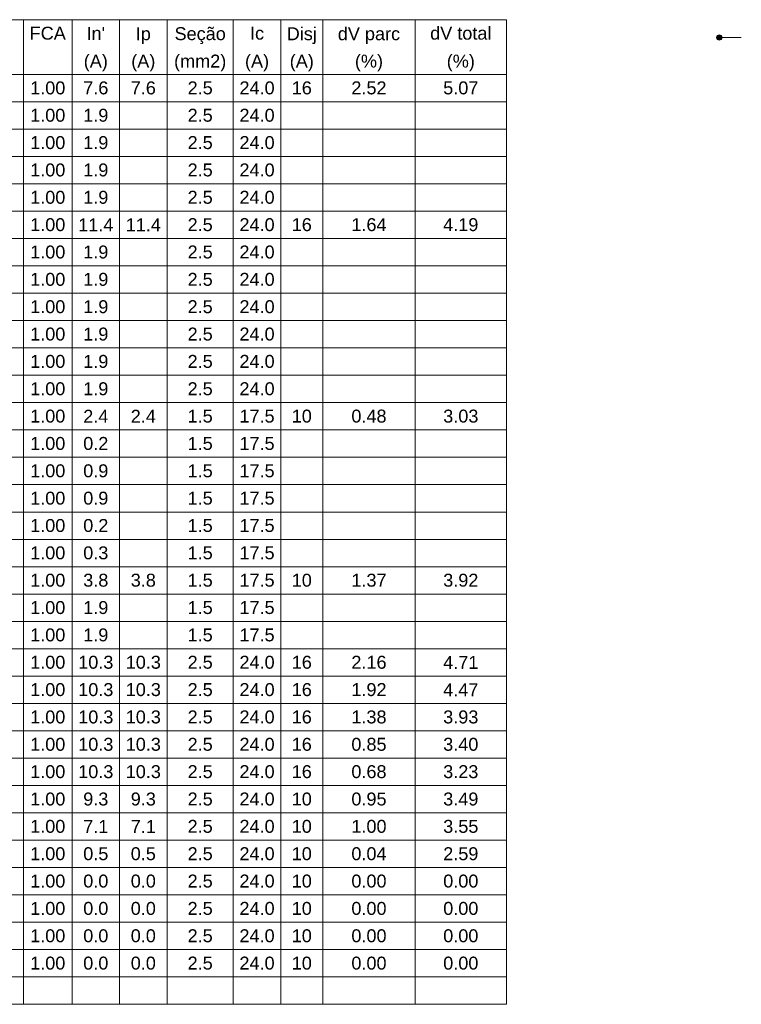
# Model space of a CAD drawing. Header units: millimetres. Extents: x 55082 to 85113, y -5867 to -946.
# Tile 42 of 77: x 68105 to 68719, y -5121 to -4284. Entities that reach past the tile are written whole.
import ezdxf

# ---------------------------------------------------------------- set-up
doc = ezdxf.new("R2010")
doc.units = ezdxf.units.MM
doc.header["$MEASUREMENT"] = 0
doc.layers.add('DI-Linhas do diagrama', color=7, linetype='Continuous', lineweight=20)
doc.layers.add('DI-Tabelas', color=7, linetype='Continuous', lineweight=5)
doc.styles.add('Arial', font='arial.ttf')

msp = doc.modelspace()

# ---------------------------------------------------------------- hatches: boundary and pattern name
at = {"layer": 'DI-Tabelas', "linetype": 'Continuous'}
msp.add_hatch(color=256, dxfattribs=at).paths.add_polyline_path([(68702.41, -4299.15), (68702.4, -4298.95), (68702.37, -4298.76), (68702.33, -4298.57), (68702.27, -4298.38), (68702.2, -4298.2), (68702.11, -4298.03), (68702, -4297.86), (68701.88, -4297.7), (68701.75, -4297.56), (68701.6, -4297.43), (68701.45, -4297.31), (68701.28, -4297.2), (68701.11, -4297.11), (68700.93, -4297.04), (68700.74, -4296.98), (68700.55, -4296.93), (68700.35, -4296.91), (68700.16, -4296.9), (68699.96, -4296.91), (68699.77, -4296.93), (68699.57, -4296.98), (68699.39, -4297.04), (68699.21, -4297.11), (68699.03, -4297.2), (68698.87, -4297.31), (68698.71, -4297.43), (68698.57, -4297.56), (68698.43, -4297.7), (68698.31, -4297.86), (68698.21, -4298.03), (68698.12, -4298.2), (68698.04, -4298.38), (68697.98, -4298.57), (68697.94, -4298.76), (68697.92, -4298.95), (68697.91, -4299.15), (68697.92, -4299.35), (68697.94, -4299.54), (68697.98, -4299.73), (68698.04, -4299.92), (68698.12, -4300.1), (68698.21, -4300.28), (68698.31, -4300.44), (68698.43, -4300.6), (68698.57, -4300.74), (68698.71, -4300.87), (68698.87, -4300.99), (68699.03, -4301.1), (68699.21, -4301.19), (68699.39, -4301.26), (68699.57, -4301.32), (68699.77, -4301.37), (68699.96, -4301.39), (68700.16, -4301.4), (68700.35, -4301.39), (68700.55, -4301.37), (68700.74, -4301.32), (68700.93, -4301.26), (68701.11, -4301.19), (68701.28, -4301.1), (68701.45, -4300.99), (68701.6, -4300.87), (68701.75, -4300.74), (68701.88, -4300.6), (68702, -4300.44), (68702.11, -4300.28), (68702.2, -4300.1), (68702.27, -4299.92), (68702.33, -4299.73), (68702.37, -4299.54), (68702.4, -4299.35)])

# ---------------------------------------------------------------- linework, layer by layer
at = {"layer": 'DI-Linhas do diagrama'}
msp.add_line((68702.41, -4299.15), (68718.91, -4299.15), dxfattribs=at)
msp.add_circle((68700.16, -4299.15), 2.25, dxfattribs=at)
at = {"layer": 'DI-Tabelas'}
for p, q in [((68519.23, -4284.03), (67056.25, -4284.03)), ((68108.6, -4284.03), (68108.6, -4307.29)), ((68149.92, -4284.03), (68149.92, -4307.29)), ((68190.3, -4284.03), (68190.3, -4307.29)), ((68230.69, -4284.03), (68230.69, -4307.29)), ((68287.01, -4284.03), (68287.01, -4307.29)), ((68327.39, -4284.03), (68327.39, -4307.29)), ((68363.07, -4284.03), (68363.07, -4307.29)), ((68441.62, -4284.03), (68441.62, -4307.29)), ((68519.23, -4284.03), (68519.23, -4307.29)), ((68108.6, -4307.29), (68108.6, -4330.55)), ((68149.92, -4307.29), (68149.92, -4330.55)), ((68190.3, -4307.29), (68190.3, -4330.55)), ((68230.69, -4307.29), (68230.69, -4330.55)), ((68287.01, -4307.29), (68287.01, -4330.55)), ((68327.39, -4307.29), (68327.39, -4330.55)), ((68363.07, -4307.29), (68363.07, -4330.55)), ((68441.62, -4307.29), (68441.62, -4330.55)), ((68519.23, -4307.29), (68519.23, -4330.55)), ((68108.6, -4330.55), (68068.21, -4330.55)), ((68068.21, -4330.55), (68108.6, -4330.55)), ((68149.92, -4330.55), (68108.6, -4330.55)), ((68108.6, -4330.55), (68108.6, -4353.81)), ((68108.6, -4330.55), (68149.92, -4330.55)), ((68190.3, -4330.55), (68149.92, -4330.55)), ((68149.92, -4330.55), (68149.92, -4353.81)), ((68149.92, -4330.55), (68190.3, -4330.55)), ((68230.69, -4330.55), (68190.3, -4330.55)), ((68190.3, -4330.55), (68190.3, -4353.81)), ((68190.3, -4330.55), (68230.69, -4330.55)), ((68287.01, -4330.55), (68230.69, -4330.55)), ((68230.69, -4330.55), (68230.69, -4353.81)), ((68230.69, -4330.55), (68287.01, -4330.55)), ((68327.39, -4330.55), (68287.01, -4330.55)), ((68287.01, -4330.55), (68287.01, -4353.81)), ((68287.01, -4330.55), (68327.39, -4330.55)), ((68363.07, -4330.55), (68327.39, -4330.55)), ((68327.39, -4330.55), (68327.39, -4353.81)), ((68327.39, -4330.55), (68363.07, -4330.55)), ((68441.62, -4330.55), (68363.07, -4330.55)), ((68363.07, -4330.55), (68363.07, -4353.81)), ((68363.07, -4330.55), (68441.62, -4330.55)), ((68519.23, -4330.55), (68441.62, -4330.55)), ((68441.62, -4330.55), (68441.62, -4353.81)), ((68441.62, -4330.55), (68519.23, -4330.55)), ((68519.23, -4330.55), (68519.23, -4353.81)), ((68108.6, -4353.81), (68068.21, -4353.81)), ((68149.92, -4353.81), (68108.6, -4353.81)), ((68108.6, -4353.81), (68108.6, -4377.07)), ((68190.3, -4353.81), (68149.92, -4353.81)), ((68149.92, -4353.81), (68149.92, -4377.07)), ((68230.69, -4353.81), (68190.3, -4353.81)), ((68190.3, -4353.81), (68190.3, -4377.07)), ((68287.01, -4353.81), (68230.69, -4353.81)), ((68230.69, -4353.81), (68230.69, -4377.07)), ((68327.39, -4353.81), (68287.01, -4353.81)), ((68287.01, -4353.81), (68287.01, -4377.07)), ((68363.07, -4353.81), (68327.39, -4353.81)), ((68327.39, -4353.81), (68327.39, -4377.07)), ((68441.62, -4353.81), (68363.07, -4353.81)), ((68363.07, -4353.81), (68363.07, -4377.07)), ((68519.23, -4353.81), (68441.62, -4353.81)), ((68441.62, -4353.81), (68441.62, -4377.07)), ((68519.23, -4353.81), (68519.23, -4377.07)), ((68108.6, -4377.07), (68068.21, -4377.07)), ((68149.92, -4377.07), (68108.6, -4377.07)), ((68108.6, -4377.07), (68108.6, -4400.33)), ((68190.3, -4377.07), (68149.92, -4377.07)), ((68149.92, -4377.07), (68149.92, -4400.33)), ((68230.69, -4377.07), (68190.3, -4377.07)), ((68190.3, -4377.07), (68190.3, -4400.33)), ((68287.01, -4377.07), (68230.69, -4377.07)), ((68230.69, -4377.07), (68230.69, -4400.33)), ((68327.39, -4377.07), (68287.01, -4377.07)), ((68287.01, -4377.07), (68287.01, -4400.33)), ((68363.07, -4377.07), (68327.39, -4377.07)), ((68327.39, -4377.07), (68327.39, -4400.33)), ((68441.62, -4377.07), (68363.07, -4377.07)), ((68363.07, -4377.07), (68363.07, -4400.33)), ((68519.23, -4377.07), (68441.62, -4377.07)), ((68441.62, -4377.07), (68441.62, -4400.33)), ((68519.23, -4377.07), (68519.23, -4400.33)), ((68108.6, -4400.33), (68068.21, -4400.33)), ((68149.92, -4400.33), (68108.6, -4400.33)), ((68108.6, -4400.33), (68108.6, -4423.59)), ((68190.3, -4400.33), (68149.92, -4400.33)), ((68149.92, -4400.33), (68149.92, -4423.59)), ((68230.69, -4400.33), (68190.3, -4400.33)), ((68190.3, -4400.33), (68190.3, -4423.59)), ((68287.01, -4400.33), (68230.69, -4400.33)), ((68230.69, -4400.33), (68230.69, -4423.59)), ((68327.39, -4400.33), (68287.01, -4400.33)), ((68287.01, -4400.33), (68287.01, -4423.59)), ((68363.07, -4400.33), (68327.39, -4400.33)), ((68327.39, -4400.33), (68327.39, -4423.59)), ((68441.62, -4400.33), (68363.07, -4400.33)), ((68363.07, -4400.33), (68363.07, -4423.59)), ((68519.23, -4400.33), (68441.62, -4400.33)), ((68441.62, -4400.33), (68441.62, -4423.59)), ((68519.23, -4400.33), (68519.23, -4423.59)), ((68108.6, -4423.59), (68068.21, -4423.59)), ((68149.92, -4423.59), (68108.6, -4423.59)), ((68108.6, -4423.59), (68108.6, -4446.85)), ((68190.3, -4423.59), (68149.92, -4423.59)), ((68149.92, -4423.59), (68149.92, -4446.85)), ((68230.69, -4423.59), (68190.3, -4423.59)), ((68190.3, -4423.59), (68190.3, -4446.85)), ((68287.01, -4423.59), (68230.69, -4423.59)), ((68230.69, -4423.59), (68230.69, -4446.85)), ((68327.39, -4423.59), (68287.01, -4423.59)), ((68287.01, -4423.59), (68287.01, -4446.85)), ((68363.07, -4423.59), (68327.39, -4423.59)), ((68327.39, -4423.59), (68327.39, -4446.85)), ((68441.62, -4423.59), (68363.07, -4423.59)), ((68363.07, -4423.59), (68363.07, -4446.85)), ((68519.23, -4423.59), (68441.62, -4423.59)), ((68441.62, -4423.59), (68441.62, -4446.85)), ((68519.23, -4423.59), (68519.23, -4446.85)), ((68108.6, -4446.85), (68068.21, -4446.85)), ((68149.92, -4446.85), (68108.6, -4446.85)), ((68108.6, -4446.85), (68108.6, -4470.11)), ((68190.3, -4446.85), (68149.92, -4446.85)), ((68149.92, -4446.85), (68149.92, -4470.11)), ((68230.69, -4446.85), (68190.3, -4446.85)), ((68190.3, -4446.85), (68190.3, -4470.11)), ((68287.01, -4446.85), (68230.69, -4446.85)), ((68230.69, -4446.85), (68230.69, -4470.11)), ((68327.39, -4446.85), (68287.01, -4446.85)), ((68287.01, -4446.85), (68287.01, -4470.11)), ((68363.07, -4446.85), (68327.39, -4446.85)), ((68327.39, -4446.85), (68327.39, -4470.11)), ((68441.62, -4446.85), (68363.07, -4446.85)), ((68363.07, -4446.85), (68363.07, -4470.11)), ((68519.23, -4446.85), (68441.62, -4446.85)), ((68441.62, -4446.85), (68441.62, -4470.11)), ((68519.23, -4446.85), (68519.23, -4470.11)), ((68108.6, -4470.11), (68068.21, -4470.11)), ((68149.92, -4470.11), (68108.6, -4470.11)), ((68108.6, -4470.11), (68108.6, -4493.37)), ((68190.3, -4470.11), (68149.92, -4470.11)), ((68149.92, -4470.11), (68149.92, -4493.37)), ((68230.69, -4470.11), (68190.3, -4470.11)), ((68190.3, -4470.11), (68190.3, -4493.37)), ((68287.01, -4470.11), (68230.69, -4470.11)), ((68230.69, -4470.11), (68230.69, -4493.37)), ((68327.39, -4470.11), (68287.01, -4470.11)), ((68287.01, -4470.11), (68287.01, -4493.37)), ((68363.07, -4470.11), (68327.39, -4470.11)), ((68327.39, -4470.11), (68327.39, -4493.37)), ((68441.62, -4470.11), (68363.07, -4470.11)), ((68363.07, -4470.11), (68363.07, -4493.37)), ((68519.23, -4470.11), (68441.62, -4470.11)), ((68441.62, -4470.11), (68441.62, -4493.37)), ((68519.23, -4470.11), (68519.23, -4493.37)), ((68108.6, -4493.37), (68068.21, -4493.37)), ((68149.92, -4493.37), (68108.6, -4493.37)), ((68108.6, -4493.37), (68108.6, -4516.63)), ((68190.3, -4493.37), (68149.92, -4493.37)), ((68149.92, -4493.37), (68149.92, -4516.63)), ((68230.69, -4493.37), (68190.3, -4493.37)), ((68190.3, -4493.37), (68190.3, -4516.63)), ((68287.01, -4493.37), (68230.69, -4493.37)), ((68230.69, -4493.37), (68230.69, -4516.63)), ((68327.39, -4493.37), (68287.01, -4493.37)), ((68287.01, -4493.37), (68287.01, -4516.63)), ((68363.07, -4493.37), (68327.39, -4493.37)), ((68327.39, -4493.37), (68327.39, -4516.63)), ((68441.62, -4493.37), (68363.07, -4493.37)), ((68363.07, -4493.37), (68363.07, -4516.63)), ((68519.23, -4493.37), (68441.62, -4493.37)), ((68441.62, -4493.37), (68441.62, -4516.63)), ((68519.23, -4493.37), (68519.23, -4516.63)), ((68108.6, -4516.63), (68068.21, -4516.63)), ((68149.92, -4516.63), (68108.6, -4516.63)), ((68108.6, -4516.63), (68108.6, -4539.89)), ((68190.3, -4516.63), (68149.92, -4516.63)), ((68149.92, -4516.63), (68149.92, -4539.89)), ((68230.69, -4516.63), (68190.3, -4516.63)), ((68190.3, -4516.63), (68190.3, -4539.89)), ((68287.01, -4516.63), (68230.69, -4516.63)), ((68230.69, -4516.63), (68230.69, -4539.89)), ((68327.39, -4516.63), (68287.01, -4516.63)), ((68287.01, -4516.63), (68287.01, -4539.89)), ((68363.07, -4516.63), (68327.39, -4516.63)), ((68327.39, -4516.63), (68327.39, -4539.89)), ((68441.62, -4516.63), (68363.07, -4516.63)), ((68363.07, -4516.63), (68363.07, -4539.89)), ((68519.23, -4516.63), (68441.62, -4516.63)), ((68441.62, -4516.63), (68441.62, -4539.89)), ((68519.23, -4516.63), (68519.23, -4539.89)), ((68108.6, -4539.89), (68068.21, -4539.89)), ((68149.92, -4539.89), (68108.6, -4539.89)), ((68108.6, -4539.89), (68108.6, -4563.15)), ((68190.3, -4539.89), (68149.92, -4539.89)), ((68149.92, -4539.89), (68149.92, -4563.15)), ((68230.69, -4539.89), (68190.3, -4539.89)), ((68190.3, -4539.89), (68190.3, -4563.15)), ((68287.01, -4539.89), (68230.69, -4539.89)), ((68230.69, -4539.89), (68230.69, -4563.15)), ((68327.39, -4539.89), (68287.01, -4539.89)), ((68287.01, -4539.89), (68287.01, -4563.15)), ((68363.07, -4539.89), (68327.39, -4539.89)), ((68327.39, -4539.89), (68327.39, -4563.15)), ((68441.62, -4539.89), (68363.07, -4539.89)), ((68363.07, -4539.89), (68363.07, -4563.15)), ((68519.23, -4539.89), (68441.62, -4539.89)), ((68441.62, -4539.89), (68441.62, -4563.15)), ((68519.23, -4539.89), (68519.23, -4563.15)), ((68108.6, -4563.15), (68068.21, -4563.15)), ((68149.92, -4563.15), (68108.6, -4563.15)), ((68108.6, -4563.15), (68108.6, -4586.41)), ((68190.3, -4563.15), (68149.92, -4563.15)), ((68149.92, -4563.15), (68149.92, -4586.41)), ((68230.69, -4563.15), (68190.3, -4563.15)), ((68190.3, -4563.15), (68190.3, -4586.41)), ((68287.01, -4563.15), (68230.69, -4563.15)), ((68230.69, -4563.15), (68230.69, -4586.41)), ((68327.39, -4563.15), (68287.01, -4563.15)), ((68287.01, -4563.15), (68287.01, -4586.41)), ((68363.07, -4563.15), (68327.39, -4563.15)), ((68327.39, -4563.15), (68327.39, -4586.41)), ((68441.62, -4563.15), (68363.07, -4563.15)), ((68363.07, -4563.15), (68363.07, -4586.41)), ((68519.23, -4563.15), (68441.62, -4563.15)), ((68441.62, -4563.15), (68441.62, -4586.41)), ((68519.23, -4563.15), (68519.23, -4586.41)), ((68108.6, -4586.41), (68068.21, -4586.41)), ((68149.92, -4586.41), (68108.6, -4586.41)), ((68108.6, -4586.41), (68108.6, -4609.67)), ((68190.3, -4586.41), (68149.92, -4586.41)), ((68149.92, -4586.41), (68149.92, -4609.67)), ((68230.69, -4586.41), (68190.3, -4586.41)), ((68190.3, -4586.41), (68190.3, -4609.67)), ((68287.01, -4586.41), (68230.69, -4586.41)), ((68230.69, -4586.41), (68230.69, -4609.67)), ((68327.39, -4586.41), (68287.01, -4586.41)), ((68287.01, -4586.41), (68287.01, -4609.67)), ((68363.07, -4586.41), (68327.39, -4586.41)), ((68327.39, -4586.41), (68327.39, -4609.67)), ((68441.62, -4586.41), (68363.07, -4586.41)), ((68363.07, -4586.41), (68363.07, -4609.67)), ((68519.23, -4586.41), (68441.62, -4586.41)), ((68441.62, -4586.41), (68441.62, -4609.67)), ((68519.23, -4586.41), (68519.23, -4609.67)), ((68108.6, -4609.67), (68068.21, -4609.67)), ((68149.92, -4609.67), (68108.6, -4609.67)), ((68108.6, -4609.67), (68108.6, -4632.93)), ((68190.3, -4609.67), (68149.92, -4609.67)), ((68149.92, -4609.67), (68149.92, -4632.93)), ((68230.69, -4609.67), (68190.3, -4609.67)), ((68190.3, -4609.67), (68190.3, -4632.93)), ((68287.01, -4609.67), (68230.69, -4609.67)), ((68230.69, -4609.67), (68230.69, -4632.93)), ((68327.39, -4609.67), (68287.01, -4609.67)), ((68287.01, -4609.67), (68287.01, -4632.93)), ((68363.07, -4609.67), (68327.39, -4609.67)), ((68327.39, -4609.67), (68327.39, -4632.93)), ((68441.62, -4609.67), (68363.07, -4609.67)), ((68363.07, -4609.67), (68363.07, -4632.93)), ((68519.23, -4609.67), (68441.62, -4609.67)), ((68441.62, -4609.67), (68441.62, -4632.93)), ((68519.23, -4609.67), (68519.23, -4632.93)), ((68108.6, -4632.93), (68068.21, -4632.93)), ((68149.92, -4632.93), (68108.6, -4632.93)), ((68108.6, -4632.93), (68108.6, -4656.19)), ((68190.3, -4632.93), (68149.92, -4632.93)), ((68149.92, -4632.93), (68149.92, -4656.19)), ((68230.69, -4632.93), (68190.3, -4632.93)), ((68190.3, -4632.93), (68190.3, -4656.19)), ((68287.01, -4632.93), (68230.69, -4632.93)), ((68230.69, -4632.93), (68230.69, -4656.19)), ((68327.39, -4632.93), (68287.01, -4632.93)), ((68287.01, -4632.93), (68287.01, -4656.19)), ((68363.07, -4632.93), (68327.39, -4632.93)), ((68327.39, -4632.93), (68327.39, -4656.19)), ((68441.62, -4632.93), (68363.07, -4632.93)), ((68363.07, -4632.93), (68363.07, -4656.19)), ((68519.23, -4632.93), (68441.62, -4632.93)), ((68441.62, -4632.93), (68441.62, -4656.19)), ((68519.23, -4632.93), (68519.23, -4656.19)), ((68108.6, -4656.19), (68068.21, -4656.19)), ((68149.92, -4656.19), (68108.6, -4656.19)), ((68108.6, -4656.19), (68108.6, -4679.45)), ((68190.3, -4656.19), (68149.92, -4656.19)), ((68149.92, -4656.19), (68149.92, -4679.45)), ((68230.69, -4656.19), (68190.3, -4656.19)), ((68190.3, -4656.19), (68190.3, -4679.45)), ((68287.01, -4656.19), (68230.69, -4656.19)), ((68230.69, -4656.19), (68230.69, -4679.45)), ((68327.39, -4656.19), (68287.01, -4656.19)), ((68287.01, -4656.19), (68287.01, -4679.45)), ((68363.07, -4656.19), (68327.39, -4656.19)), ((68327.39, -4656.19), (68327.39, -4679.45)), ((68441.62, -4656.19), (68363.07, -4656.19)), ((68363.07, -4656.19), (68363.07, -4679.45)), ((68519.23, -4656.19), (68441.62, -4656.19)), ((68441.62, -4656.19), (68441.62, -4679.45)), ((68519.23, -4656.19), (68519.23, -4679.45)), ((68108.6, -4679.45), (68068.21, -4679.45)), ((68149.92, -4679.45), (68108.6, -4679.45)), ((68108.6, -4679.45), (68108.6, -4702.71)), ((68190.3, -4679.45), (68149.92, -4679.45)), ((68149.92, -4679.45), (68149.92, -4702.71)), ((68230.69, -4679.45), (68190.3, -4679.45)), ((68190.3, -4679.45), (68190.3, -4702.71)), ((68287.01, -4679.45), (68230.69, -4679.45)), ((68230.69, -4679.45), (68230.69, -4702.71)), ((68327.39, -4679.45), (68287.01, -4679.45)), ((68287.01, -4679.45), (68287.01, -4702.71)), ((68363.07, -4679.45), (68327.39, -4679.45)), ((68327.39, -4679.45), (68327.39, -4702.71)), ((68441.62, -4679.45), (68363.07, -4679.45)), ((68363.07, -4679.45), (68363.07, -4702.71)), ((68519.23, -4679.45), (68441.62, -4679.45)), ((68441.62, -4679.45), (68441.62, -4702.71)), ((68519.23, -4679.45), (68519.23, -4702.71)), ((68108.6, -4702.71), (68068.21, -4702.71)), ((68149.92, -4702.71), (68108.6, -4702.71)), ((68108.6, -4702.71), (68108.6, -4725.97)), ((68190.3, -4702.71), (68149.92, -4702.71)), ((68149.92, -4702.71), (68149.92, -4725.97)), ((68230.69, -4702.71), (68190.3, -4702.71)), ((68190.3, -4702.71), (68190.3, -4725.97)), ((68287.01, -4702.71), (68230.69, -4702.71)), ((68230.69, -4702.71), (68230.69, -4725.97)), ((68327.39, -4702.71), (68287.01, -4702.71)), ((68287.01, -4702.71), (68287.01, -4725.97)), ((68363.07, -4702.71), (68327.39, -4702.71)), ((68327.39, -4702.71), (68327.39, -4725.97)), ((68441.62, -4702.71), (68363.07, -4702.71)), ((68363.07, -4702.71), (68363.07, -4725.97)), ((68519.23, -4702.71), (68441.62, -4702.71)), ((68441.62, -4702.71), (68441.62, -4725.97)), ((68519.23, -4702.71), (68519.23, -4725.97)), ((68108.6, -4725.97), (68068.21, -4725.97)), ((68149.92, -4725.97), (68108.6, -4725.97)), ((68108.6, -4725.97), (68108.6, -4749.23)), ((68190.3, -4725.97), (68149.92, -4725.97)), ((68149.92, -4725.97), (68149.92, -4749.23)), ((68230.69, -4725.97), (68190.3, -4725.97)), ((68190.3, -4725.97), (68190.3, -4749.23)), ((68287.01, -4725.97), (68230.69, -4725.97)), ((68230.69, -4725.97), (68230.69, -4749.23)), ((68327.39, -4725.97), (68287.01, -4725.97)), ((68287.01, -4725.97), (68287.01, -4749.23)), ((68363.07, -4725.97), (68327.39, -4725.97)), ((68327.39, -4725.97), (68327.39, -4749.23)), ((68441.62, -4725.97), (68363.07, -4725.97)), ((68363.07, -4725.97), (68363.07, -4749.23)), ((68519.23, -4725.97), (68441.62, -4725.97)), ((68441.62, -4725.97), (68441.62, -4749.23)), ((68519.23, -4725.97), (68519.23, -4749.23)), ((68108.6, -4749.23), (68068.21, -4749.23)), ((68149.92, -4749.23), (68108.6, -4749.23)), ((68108.6, -4749.23), (68108.6, -4772.49)), ((68190.3, -4749.23), (68149.92, -4749.23)), ((68149.92, -4749.23), (68149.92, -4772.49)), ((68230.69, -4749.23), (68190.3, -4749.23)), ((68190.3, -4749.23), (68190.3, -4772.49)), ((68287.01, -4749.23), (68230.69, -4749.23)), ((68230.69, -4749.23), (68230.69, -4772.49)), ((68327.39, -4749.23), (68287.01, -4749.23)), ((68287.01, -4749.23), (68287.01, -4772.49)), ((68363.07, -4749.23), (68327.39, -4749.23)), ((68327.39, -4749.23), (68327.39, -4772.49)), ((68441.62, -4749.23), (68363.07, -4749.23)), ((68363.07, -4749.23), (68363.07, -4772.49)), ((68519.23, -4749.23), (68441.62, -4749.23)), ((68441.62, -4749.23), (68441.62, -4772.49)), ((68519.23, -4749.23), (68519.23, -4772.49)), ((68108.6, -4772.49), (68068.21, -4772.49)), ((68149.92, -4772.49), (68108.6, -4772.49)), ((68108.6, -4772.49), (68108.6, -4795.75)), ((68190.3, -4772.49), (68149.92, -4772.49)), ((68149.92, -4772.49), (68149.92, -4795.75)), ((68230.69, -4772.49), (68190.3, -4772.49)), ((68190.3, -4772.49), (68190.3, -4795.75)), ((68287.01, -4772.49), (68230.69, -4772.49)), ((68230.69, -4772.49), (68230.69, -4795.75)), ((68327.39, -4772.49), (68287.01, -4772.49)), ((68287.01, -4772.49), (68287.01, -4795.75)), ((68363.07, -4772.49), (68327.39, -4772.49)), ((68327.39, -4772.49), (68327.39, -4795.75)), ((68441.62, -4772.49), (68363.07, -4772.49)), ((68363.07, -4772.49), (68363.07, -4795.75)), ((68519.23, -4772.49), (68441.62, -4772.49)), ((68441.62, -4772.49), (68441.62, -4795.75)), ((68519.23, -4772.49), (68519.23, -4795.75)), ((68108.6, -4795.75), (68068.21, -4795.75)), ((68149.92, -4795.75), (68108.6, -4795.75)), ((68108.6, -4795.75), (68108.6, -4819.01)), ((68190.3, -4795.75), (68149.92, -4795.75)), ((68149.92, -4795.75), (68149.92, -4819.01)), ((68230.69, -4795.75), (68190.3, -4795.75)), ((68190.3, -4795.75), (68190.3, -4819.01)), ((68287.01, -4795.75), (68230.69, -4795.75)), ((68230.69, -4795.75), (68230.69, -4819.01)), ((68327.39, -4795.75), (68287.01, -4795.75)), ((68287.01, -4795.75), (68287.01, -4819.01)), ((68363.07, -4795.75), (68327.39, -4795.75)), ((68327.39, -4795.75), (68327.39, -4819.01)), ((68441.62, -4795.75), (68363.07, -4795.75)), ((68363.07, -4795.75), (68363.07, -4819.01)), ((68519.23, -4795.75), (68441.62, -4795.75)), ((68441.62, -4795.75), (68441.62, -4819.01)), ((68519.23, -4795.75), (68519.23, -4819.01)), ((68108.6, -4819.01), (68068.21, -4819.01)), ((68149.92, -4819.01), (68108.6, -4819.01)), ((68108.6, -4819.01), (68108.6, -4842.27)), ((68190.3, -4819.01), (68149.92, -4819.01)), ((68149.92, -4819.01), (68149.92, -4842.27)), ((68230.69, -4819.01), (68190.3, -4819.01)), ((68190.3, -4819.01), (68190.3, -4842.27)), ((68287.01, -4819.01), (68230.69, -4819.01)), ((68230.69, -4819.01), (68230.69, -4842.27)), ((68327.39, -4819.01), (68287.01, -4819.01)), ((68287.01, -4819.01), (68287.01, -4842.27)), ((68363.07, -4819.01), (68327.39, -4819.01)), ((68327.39, -4819.01), (68327.39, -4842.27)), ((68441.62, -4819.01), (68363.07, -4819.01)), ((68363.07, -4819.01), (68363.07, -4842.27)), ((68519.23, -4819.01), (68441.62, -4819.01)), ((68441.62, -4819.01), (68441.62, -4842.27)), ((68519.23, -4819.01), (68519.23, -4842.27)), ((68108.6, -4842.27), (68068.21, -4842.27)), ((68149.92, -4842.27), (68108.6, -4842.27)), ((68108.6, -4842.27), (68108.6, -4865.53)), ((68190.3, -4842.27), (68149.92, -4842.27)), ((68149.92, -4842.27), (68149.92, -4865.53)), ((68230.69, -4842.27), (68190.3, -4842.27)), ((68190.3, -4842.27), (68190.3, -4865.53)), ((68287.01, -4842.27), (68230.69, -4842.27)), ((68230.69, -4842.27), (68230.69, -4865.53)), ((68327.39, -4842.27), (68287.01, -4842.27)), ((68287.01, -4842.27), (68287.01, -4865.53)), ((68363.07, -4842.27), (68327.39, -4842.27)), ((68327.39, -4842.27), (68327.39, -4865.53)), ((68441.62, -4842.27), (68363.07, -4842.27)), ((68363.07, -4842.27), (68363.07, -4865.53)), ((68519.23, -4842.27), (68441.62, -4842.27)), ((68441.62, -4842.27), (68441.62, -4865.53)), ((68519.23, -4842.27), (68519.23, -4865.53)), ((68108.6, -4865.53), (68068.21, -4865.53)), ((68149.92, -4865.53), (68108.6, -4865.53)), ((68108.6, -4865.53), (68108.6, -4888.79)), ((68190.3, -4865.53), (68149.92, -4865.53)), ((68149.92, -4865.53), (68149.92, -4888.79)), ((68230.69, -4865.53), (68190.3, -4865.53)), ((68190.3, -4865.53), (68190.3, -4888.79)), ((68287.01, -4865.53), (68230.69, -4865.53)), ((68230.69, -4865.53), (68230.69, -4888.79)), ((68327.39, -4865.53), (68287.01, -4865.53)), ((68287.01, -4865.53), (68287.01, -4888.79)), ((68363.07, -4865.53), (68327.39, -4865.53)), ((68327.39, -4865.53), (68327.39, -4888.79)), ((68441.62, -4865.53), (68363.07, -4865.53)), ((68363.07, -4865.53), (68363.07, -4888.79)), ((68519.23, -4865.53), (68441.62, -4865.53)), ((68441.62, -4865.53), (68441.62, -4888.79)), ((68519.23, -4865.53), (68519.23, -4888.79)), ((68108.6, -4888.79), (68068.21, -4888.79)), ((68149.92, -4888.79), (68108.6, -4888.79)), ((68108.6, -4888.79), (68108.6, -4912.05)), ((68190.3, -4888.79), (68149.92, -4888.79)), ((68149.92, -4888.79), (68149.92, -4912.05)), ((68230.69, -4888.79), (68190.3, -4888.79)), ((68190.3, -4888.79), (68190.3, -4912.05)), ((68287.01, -4888.79), (68230.69, -4888.79)), ((68230.69, -4888.79), (68230.69, -4912.05)), ((68327.39, -4888.79), (68287.01, -4888.79)), ((68287.01, -4888.79), (68287.01, -4912.05)), ((68363.07, -4888.79), (68327.39, -4888.79)), ((68327.39, -4888.79), (68327.39, -4912.05)), ((68441.62, -4888.79), (68363.07, -4888.79)), ((68363.07, -4888.79), (68363.07, -4912.05)), ((68519.23, -4888.79), (68441.62, -4888.79)), ((68441.62, -4888.79), (68441.62, -4912.05)), ((68519.23, -4888.79), (68519.23, -4912.05)), ((68108.6, -4912.05), (68068.21, -4912.05)), ((68149.92, -4912.05), (68108.6, -4912.05)), ((68108.6, -4912.05), (68108.6, -4935.31)), ((68190.3, -4912.05), (68149.92, -4912.05)), ((68149.92, -4912.05), (68149.92, -4935.31)), ((68230.69, -4912.05), (68190.3, -4912.05)), ((68190.3, -4912.05), (68190.3, -4935.31)), ((68287.01, -4912.05), (68230.69, -4912.05)), ((68230.69, -4912.05), (68230.69, -4935.31)), ((68327.39, -4912.05), (68287.01, -4912.05)), ((68287.01, -4912.05), (68287.01, -4935.31)), ((68363.07, -4912.05), (68327.39, -4912.05)), ((68327.39, -4912.05), (68327.39, -4935.31)), ((68441.62, -4912.05), (68363.07, -4912.05)), ((68363.07, -4912.05), (68363.07, -4935.31)), ((68519.23, -4912.05), (68441.62, -4912.05)), ((68441.62, -4912.05), (68441.62, -4935.31)), ((68519.23, -4912.05), (68519.23, -4935.31)), ((68108.6, -4935.31), (68068.21, -4935.31)), ((68149.92, -4935.31), (68108.6, -4935.31)), ((68108.6, -4935.31), (68108.6, -4958.57)), ((68190.3, -4935.31), (68149.92, -4935.31)), ((68149.92, -4935.31), (68149.92, -4958.57)), ((68230.69, -4935.31), (68190.3, -4935.31)), ((68190.3, -4935.31), (68190.3, -4958.57)), ((68287.01, -4935.31), (68230.69, -4935.31)), ((68230.69, -4935.31), (68230.69, -4958.57)), ((68327.39, -4935.31), (68287.01, -4935.31)), ((68287.01, -4935.31), (68287.01, -4958.57)), ((68363.07, -4935.31), (68327.39, -4935.31)), ((68327.39, -4935.31), (68327.39, -4958.57)), ((68441.62, -4935.31), (68363.07, -4935.31)), ((68363.07, -4935.31), (68363.07, -4958.57)), ((68519.23, -4935.31), (68441.62, -4935.31)), ((68441.62, -4935.31), (68441.62, -4958.57)), ((68519.23, -4935.31), (68519.23, -4958.57)), ((68108.6, -4958.57), (68068.21, -4958.57)), ((68149.92, -4958.57), (68108.6, -4958.57)), ((68108.6, -4958.57), (68108.6, -4981.83)), ((68190.3, -4958.57), (68149.92, -4958.57)), ((68149.92, -4958.57), (68149.92, -4981.83)), ((68230.69, -4958.57), (68190.3, -4958.57)), ((68190.3, -4958.57), (68190.3, -4981.83)), ((68287.01, -4958.57), (68230.69, -4958.57)), ((68230.69, -4958.57), (68230.69, -4981.83)), ((68327.39, -4958.57), (68287.01, -4958.57)), ((68287.01, -4958.57), (68287.01, -4981.83)), ((68363.07, -4958.57), (68327.39, -4958.57)), ((68327.39, -4958.57), (68327.39, -4981.83)), ((68441.62, -4958.57), (68363.07, -4958.57)), ((68363.07, -4958.57), (68363.07, -4981.83)), ((68519.23, -4958.57), (68441.62, -4958.57)), ((68441.62, -4958.57), (68441.62, -4981.83)), ((68519.23, -4958.57), (68519.23, -4981.83)), ((68108.6, -4981.83), (68068.21, -4981.83)), ((68149.92, -4981.83), (68108.6, -4981.83)), ((68108.6, -4981.83), (68108.6, -5005.09)), ((68190.3, -4981.83), (68149.92, -4981.83)), ((68149.92, -4981.83), (68149.92, -5005.09)), ((68230.69, -4981.83), (68190.3, -4981.83)), ((68190.3, -4981.83), (68190.3, -5005.09)), ((68287.01, -4981.83), (68230.69, -4981.83)), ((68230.69, -4981.83), (68230.69, -5005.09)), ((68327.39, -4981.83), (68287.01, -4981.83)), ((68287.01, -4981.83), (68287.01, -5005.09)), ((68363.07, -4981.83), (68327.39, -4981.83)), ((68327.39, -4981.83), (68327.39, -5005.09)), ((68441.62, -4981.83), (68363.07, -4981.83)), ((68363.07, -4981.83), (68363.07, -5005.09)), ((68519.23, -4981.83), (68441.62, -4981.83)), ((68441.62, -4981.83), (68441.62, -5005.09)), ((68519.23, -4981.83), (68519.23, -5005.09)), ((68108.6, -5005.09), (68068.21, -5005.09)), ((68149.92, -5005.09), (68108.6, -5005.09)), ((68108.6, -5005.09), (68108.6, -5028.35)), ((68190.3, -5005.09), (68149.92, -5005.09)), ((68149.92, -5005.09), (68149.92, -5028.35)), ((68230.69, -5005.09), (68190.3, -5005.09)), ((68190.3, -5005.09), (68190.3, -5028.35)), ((68287.01, -5005.09), (68230.69, -5005.09)), ((68230.69, -5005.09), (68230.69, -5028.35)), ((68327.39, -5005.09), (68287.01, -5005.09)), ((68287.01, -5005.09), (68287.01, -5028.35)), ((68363.07, -5005.09), (68327.39, -5005.09)), ((68327.39, -5005.09), (68327.39, -5028.35)), ((68441.62, -5005.09), (68363.07, -5005.09)), ((68363.07, -5005.09), (68363.07, -5028.35)), ((68519.23, -5005.09), (68441.62, -5005.09)), ((68441.62, -5005.09), (68441.62, -5028.35)), ((68519.23, -5005.09), (68519.23, -5028.35)), ((68108.6, -5028.35), (68068.21, -5028.35)), ((68149.92, -5028.35), (68108.6, -5028.35)), ((68108.6, -5028.35), (68108.6, -5051.61)), ((68190.3, -5028.35), (68149.92, -5028.35)), ((68149.92, -5028.35), (68149.92, -5051.61)), ((68230.69, -5028.35), (68190.3, -5028.35)), ((68190.3, -5028.35), (68190.3, -5051.61)), ((68287.01, -5028.35), (68230.69, -5028.35)), ((68230.69, -5028.35), (68230.69, -5051.61)), ((68327.39, -5028.35), (68287.01, -5028.35)), ((68287.01, -5028.35), (68287.01, -5051.61)), ((68363.07, -5028.35), (68327.39, -5028.35)), ((68327.39, -5028.35), (68327.39, -5051.61)), ((68441.62, -5028.35), (68363.07, -5028.35)), ((68363.07, -5028.35), (68363.07, -5051.61)), ((68519.23, -5028.35), (68441.62, -5028.35)), ((68441.62, -5028.35), (68441.62, -5051.61)), ((68519.23, -5028.35), (68519.23, -5051.61)), ((68108.6, -5051.61), (68068.21, -5051.61)), ((68149.92, -5051.61), (68108.6, -5051.61)), ((68108.6, -5051.61), (68108.6, -5074.87)), ((68190.3, -5051.61), (68149.92, -5051.61)), ((68149.92, -5051.61), (68149.92, -5074.87)), ((68230.69, -5051.61), (68190.3, -5051.61)), ((68190.3, -5051.61), (68190.3, -5074.87)), ((68287.01, -5051.61), (68230.69, -5051.61)), ((68230.69, -5051.61), (68230.69, -5074.87)), ((68327.39, -5051.61), (68287.01, -5051.61)), ((68287.01, -5051.61), (68287.01, -5074.87)), ((68363.07, -5051.61), (68327.39, -5051.61)), ((68327.39, -5051.61), (68327.39, -5074.87)), ((68441.62, -5051.61), (68363.07, -5051.61)), ((68363.07, -5051.61), (68363.07, -5074.87)), ((68519.23, -5051.61), (68441.62, -5051.61)), ((68441.62, -5051.61), (68441.62, -5074.87)), ((68519.23, -5051.61), (68519.23, -5074.87)), ((68108.6, -5074.87), (68068.21, -5074.87)), ((68149.92, -5074.87), (68108.6, -5074.87)), ((68108.6, -5074.87), (68108.6, -5098.13)), ((68190.3, -5074.87), (68149.92, -5074.87)), ((68149.92, -5074.87), (68149.92, -5098.13)), ((68230.69, -5074.87), (68190.3, -5074.87)), ((68190.3, -5074.87), (68190.3, -5098.13)), ((68287.01, -5074.87), (68230.69, -5074.87)), ((68230.69, -5074.87), (68230.69, -5098.13)), ((68327.39, -5074.87), (68287.01, -5074.87)), ((68287.01, -5074.87), (68287.01, -5098.13)), ((68363.07, -5074.87), (68327.39, -5074.87)), ((68327.39, -5074.87), (68327.39, -5098.13)), ((68441.62, -5074.87), (68363.07, -5074.87)), ((68363.07, -5074.87), (68363.07, -5098.13)), ((68519.23, -5074.87), (68441.62, -5074.87)), ((68441.62, -5074.87), (68441.62, -5098.13)), ((68519.23, -5074.87), (68519.23, -5098.13)), ((68108.6, -5098.13), (68068.21, -5098.13)), ((68149.92, -5098.13), (68108.6, -5098.13)), ((68108.6, -5098.13), (68108.6, -5121.39)), ((68190.3, -5098.13), (68149.92, -5098.13)), ((68149.92, -5098.13), (68149.92, -5121.39)), ((68230.69, -5098.13), (68190.3, -5098.13)), ((68190.3, -5098.13), (68190.3, -5121.39)), ((68287.01, -5098.13), (68230.69, -5098.13)), ((68230.69, -5098.13), (68230.69, -5121.39)), ((68327.39, -5098.13), (68287.01, -5098.13)), ((68287.01, -5098.13), (68287.01, -5121.39)), ((68363.07, -5098.13), (68327.39, -5098.13)), ((68327.39, -5098.13), (68327.39, -5121.39)), ((68441.62, -5098.13), (68363.07, -5098.13)), ((68363.07, -5098.13), (68363.07, -5121.39)), ((68519.23, -5098.13), (68441.62, -5098.13)), ((68441.62, -5098.13), (68441.62, -5121.39)), ((68519.23, -5098.13), (68519.23, -5121.39)), ((68108.6, -5121.39), (68068.21, -5121.39)), ((68149.92, -5121.39), (68108.6, -5121.39)), ((68190.3, -5121.39), (68149.92, -5121.39)), ((68230.69, -5121.39), (68190.3, -5121.39)), ((68287.01, -5121.39), (68230.69, -5121.39)), ((68327.39, -5121.39), (68287.01, -5121.39)), ((68363.07, -5121.39), (68327.39, -5121.39)), ((68441.62, -5121.39), (68363.07, -5121.39)), ((68519.23, -5121.39), (68441.62, -5121.39))]:
    msp.add_line(p, q, dxfattribs=at)
msp.add_circle((68700.16, -4299.15), 2.25, dxfattribs=at)

# ---------------------------------------------------------------- texts
at = {"layer": 'DI-Tabelas', "char_height": 11, "attachment_point": 8, "line_spacing_factor": 0.6, "style": 'Arial'}
for s, insert, width in [('FCA', (68129.26, -4301.16), 61.4893), ("In'", (68170.11, -4301.16), 31.4909), ('Ic', (68307.2, -4301.16), 23.9116), ('dV total', (68480.43, -4301.16), 104.1982), ('Ip', (68210.5, -4304.79), 25.622), ('Seção', (68258.85, -4304.79), 87.1448), ('Disj', (68345.23, -4304.79), 51.2271), ('dV parc', (68402.35, -4304.79), 105.9085), ('(A)', (68170.11, -4328.05), 40.9649), ('(A)', (68210.5, -4328.05), 40.9649), ('(mm2)', (68258.85, -4328.05), 88.7546), ('(A)', (68307.2, -4328.05), 40.9649), ('(A)', (68345.23, -4328.05), 40.9649), ('(%)', (68402.35, -4328.05), 47.7896), ('(%)', (68480.43, -4328.05), 47.7896), ('1.00', (68129.26, -4347.68), 59.7957), ('7.6', (68170.11, -4347.68), 42.7088), ('7.6', (68210.5, -4347.68), 42.7088), ('2.5', (68258.85, -4347.68), 42.7088), ('24.0', (68307.2, -4347.68), 59.7957), ('16', (68345.23, -4347.68), 34.1738), ('2.52', (68402.35, -4347.68), 59.7957), ('5.07', (68480.43, -4347.68), 59.7957), ('1.00', (68129.26, -4370.94), 59.7957), ('1.9', (68170.11, -4370.94), 42.7088), ('2.5', (68258.85, -4370.94), 42.7088), ('24.0', (68307.2, -4370.94), 59.7957), ('1.00', (68129.26, -4394.2), 59.7957), ('1.9', (68170.11, -4394.2), 42.7088), ('2.5', (68258.85, -4394.2), 42.7088), ('24.0', (68307.2, -4394.2), 59.7957), ('1.00', (68129.26, -4417.46), 59.7957), ('1.9', (68170.11, -4417.46), 42.7088), ('2.5', (68258.85, -4417.46), 42.7088), ('24.0', (68307.2, -4417.46), 59.7957), ('1.00', (68129.26, -4440.72), 59.7957), ('1.9', (68170.11, -4440.72), 42.7088), ('2.5', (68258.85, -4440.72), 42.7088), ('24.0', (68307.2, -4440.72), 59.7957), ('1.00', (68129.26, -4463.98), 59.7957), ('11.4', (68170.11, -4463.98), 59.7957), ('11.4', (68210.5, -4463.98), 59.7957), ('2.5', (68258.85, -4463.98), 42.7088), ('24.0', (68307.2, -4463.98), 59.7957), ('16', (68345.23, -4463.98), 34.1738), ('1.64', (68402.35, -4463.98), 59.7957), ('4.19', (68480.43, -4463.98), 59.7957), ('1.00', (68129.26, -4487.24), 59.7957), ('1.9', (68170.11, -4487.24), 42.7088), ('2.5', (68258.85, -4487.24), 42.7088), ('24.0', (68307.2, -4487.24), 59.7957), ('1.00', (68129.26, -4510.5), 59.7957), ('1.9', (68170.11, -4510.5), 42.7088), ('2.5', (68258.85, -4510.5), 42.7088), ('24.0', (68307.2, -4510.5), 59.7957), ('1.00', (68129.26, -4533.76), 59.7957), ('1.9', (68170.11, -4533.76), 42.7088), ('2.5', (68258.85, -4533.76), 42.7088), ('24.0', (68307.2, -4533.76), 59.7957), ('1.00', (68129.26, -4557.02), 59.7957), ('1.9', (68170.11, -4557.02), 42.7088), ('2.5', (68258.85, -4557.02), 42.7088), ('24.0', (68307.2, -4557.02), 59.7957), ('1.00', (68129.26, -4580.28), 59.7957), ('1.9', (68170.11, -4580.28), 42.7088), ('2.5', (68258.85, -4580.28), 42.7088), ('24.0', (68307.2, -4580.28), 59.7957), ('1.00', (68129.26, -4603.54), 59.7957), ('1.9', (68170.11, -4603.54), 42.7088), ('2.5', (68258.85, -4603.54), 42.7088), ('24.0', (68307.2, -4603.54), 59.7957), ('1.00', (68129.26, -4626.8), 59.7957), ('2.4', (68170.11, -4626.8), 42.7088), ('2.4', (68210.5, -4626.8), 42.7088), ('1.5', (68258.85, -4626.8), 42.7088), ('17.5', (68307.2, -4626.8), 59.7957), ('10', (68345.23, -4626.8), 34.1738), ('0.48', (68402.35, -4626.8), 59.7957), ('3.03', (68480.43, -4626.8), 59.7957), ('1.00', (68129.26, -4650.06), 59.7957), ('0.2', (68170.11, -4650.06), 42.7088), ('1.5', (68258.85, -4650.06), 42.7088), ('17.5', (68307.2, -4650.06), 59.7957), ('1.00', (68129.26, -4673.32), 59.7957), ('0.9', (68170.11, -4673.32), 42.7088), ('1.5', (68258.85, -4673.32), 42.7088), ('17.5', (68307.2, -4673.32), 59.7957), ('1.00', (68129.26, -4696.58), 59.7957), ('0.9', (68170.11, -4696.58), 42.7088), ('1.5', (68258.85, -4696.58), 42.7088), ('17.5', (68307.2, -4696.58), 59.7957), ('1.00', (68129.26, -4719.84), 59.7957), ('0.2', (68170.11, -4719.84), 42.7088), ('1.5', (68258.85, -4719.84), 42.7088), ('17.5', (68307.2, -4719.84), 59.7957), ('1.00', (68129.26, -4743.1), 59.7957), ('0.3', (68170.11, -4743.1), 42.7088), ('1.5', (68258.85, -4743.1), 42.7088), ('17.5', (68307.2, -4743.1), 59.7957), ('1.00', (68129.26, -4766.36), 59.7957), ('3.8', (68170.11, -4766.36), 42.7088), ('3.8', (68210.5, -4766.36), 42.7088), ('1.5', (68258.85, -4766.36), 42.7088), ('17.5', (68307.2, -4766.36), 59.7957), ('10', (68345.23, -4766.36), 34.1738), ('1.37', (68402.35, -4766.36), 59.7957), ('3.92', (68480.43, -4766.36), 59.7957), ('1.00', (68129.26, -4789.62), 59.7957), ('1.9', (68170.11, -4789.62), 42.7088), ('1.5', (68258.85, -4789.62), 42.7088), ('17.5', (68307.2, -4789.62), 59.7957), ('1.00', (68129.26, -4812.88), 59.7957), ('1.9', (68170.11, -4812.88), 42.7088), ('1.5', (68258.85, -4812.88), 42.7088), ('17.5', (68307.2, -4812.88), 59.7957), ('1.00', (68129.26, -4836.14), 59.7957), ('10.3', (68170.11, -4836.14), 59.7957), ('10.3', (68210.5, -4836.14), 59.7957), ('2.5', (68258.85, -4836.14), 42.7088), ('24.0', (68307.2, -4836.14), 59.7957), ('16', (68345.23, -4836.14), 34.1738), ('2.16', (68402.35, -4836.14), 59.7957), ('4.71', (68480.43, -4836.14), 59.7957), ('1.00', (68129.26, -4859.4), 59.7957), ('10.3', (68170.11, -4859.4), 59.7957), ('10.3', (68210.5, -4859.4), 59.7957), ('2.5', (68258.85, -4859.4), 42.7088), ('24.0', (68307.2, -4859.4), 59.7957), ('16', (68345.23, -4859.4), 34.1738), ('1.92', (68402.35, -4859.4), 59.7957), ('4.47', (68480.43, -4859.4), 59.7957), ('1.00', (68129.26, -4882.66), 59.7957), ('10.3', (68170.11, -4882.66), 59.7957), ('10.3', (68210.5, -4882.66), 59.7957), ('2.5', (68258.85, -4882.66), 42.7088), ('24.0', (68307.2, -4882.66), 59.7957), ('16', (68345.23, -4882.66), 34.1738), ('1.38', (68402.35, -4882.66), 59.7957), ('3.93', (68480.43, -4882.66), 59.7957), ('1.00', (68129.26, -4905.92), 59.7957), ('10.3', (68170.11, -4905.92), 59.7957), ('10.3', (68210.5, -4905.92), 59.7957), ('2.5', (68258.85, -4905.92), 42.7088), ('24.0', (68307.2, -4905.92), 59.7957), ('16', (68345.23, -4905.92), 34.1738), ('0.85', (68402.35, -4905.92), 59.7957), ('3.40', (68480.43, -4905.92), 59.7957), ('1.00', (68129.26, -4929.18), 59.7957), ('10.3', (68170.11, -4929.18), 59.7957), ('10.3', (68210.5, -4929.18), 59.7957), ('2.5', (68258.85, -4929.18), 42.7088), ('24.0', (68307.2, -4929.18), 59.7957), ('16', (68345.23, -4929.18), 34.1738), ('0.68', (68402.35, -4929.18), 59.7957), ('3.23', (68480.43, -4929.18), 59.7957), ('1.00', (68129.26, -4952.44), 59.7957), ('9.3', (68170.11, -4952.44), 42.7088), ('9.3', (68210.5, -4952.44), 42.7088), ('2.5', (68258.85, -4952.44), 42.7088), ('24.0', (68307.2, -4952.44), 59.7957), ('10', (68345.23, -4952.44), 34.1738), ('0.95', (68402.35, -4952.44), 59.7957), ('3.49', (68480.43, -4952.44), 59.7957), ('1.00', (68129.26, -4975.7), 59.7957), ('7.1', (68170.11, -4975.7), 42.7088), ('7.1', (68210.5, -4975.7), 42.7088), ('2.5', (68258.85, -4975.7), 42.7088), ('24.0', (68307.2, -4975.7), 59.7957), ('10', (68345.23, -4975.7), 34.1738), ('1.00', (68402.35, -4975.7), 59.7957), ('3.55', (68480.43, -4975.7), 59.7957), ('1.00', (68129.26, -4998.96), 59.7957), ('0.5', (68170.11, -4998.96), 42.7088), ('0.5', (68210.5, -4998.96), 42.7088), ('2.5', (68258.85, -4998.96), 42.7088), ('24.0', (68307.2, -4998.96), 59.7957), ('10', (68345.23, -4998.96), 34.1738), ('0.04', (68402.35, -4998.96), 59.7957), ('2.59', (68480.43, -4998.96), 59.7957), ('1.00', (68129.26, -5022.22), 59.7957), ('0.0', (68170.11, -5022.22), 42.7088), ('0.0', (68210.5, -5022.22), 42.7088), ('2.5', (68258.85, -5022.22), 42.7088), ('24.0', (68307.2, -5022.22), 59.7957), ('10', (68345.23, -5022.22), 34.1738), ('0.00', (68402.35, -5022.22), 59.7957), ('0.00', (68480.43, -5022.22), 59.7957), ('1.00', (68129.26, -5045.48), 59.7957), ('0.0', (68170.11, -5045.48), 42.7088), ('0.0', (68210.5, -5045.48), 42.7088), ('2.5', (68258.85, -5045.48), 42.7088), ('24.0', (68307.2, -5045.48), 59.7957), ('10', (68345.23, -5045.48), 34.1738), ('0.00', (68402.35, -5045.48), 59.7957), ('0.00', (68480.43, -5045.48), 59.7957), ('1.00', (68129.26, -5068.74), 59.7957), ('0.0', (68170.11, -5068.74), 42.7088), ('0.0', (68210.5, -5068.74), 42.7088), ('2.5', (68258.85, -5068.74), 42.7088), ('24.0', (68307.2, -5068.74), 59.7957), ('10', (68345.23, -5068.74), 34.1738), ('0.00', (68402.35, -5068.74), 59.7957), ('0.00', (68480.43, -5068.74), 59.7957), ('1.00', (68129.26, -5092), 59.7957), ('0.0', (68170.11, -5092), 42.7088), ('0.0', (68210.5, -5092), 42.7088), ('2.5', (68258.85, -5092), 42.7088), ('24.0', (68307.2, -5092), 59.7957), ('10', (68345.23, -5092), 34.1738), ('0.00', (68402.35, -5092), 59.7957), ('0.00', (68480.43, -5092), 59.7957)]:
    msp.add_mtext(s, dxfattribs=dict(at, insert=insert, width=width))

doc.saveas('drawing.dxf')
